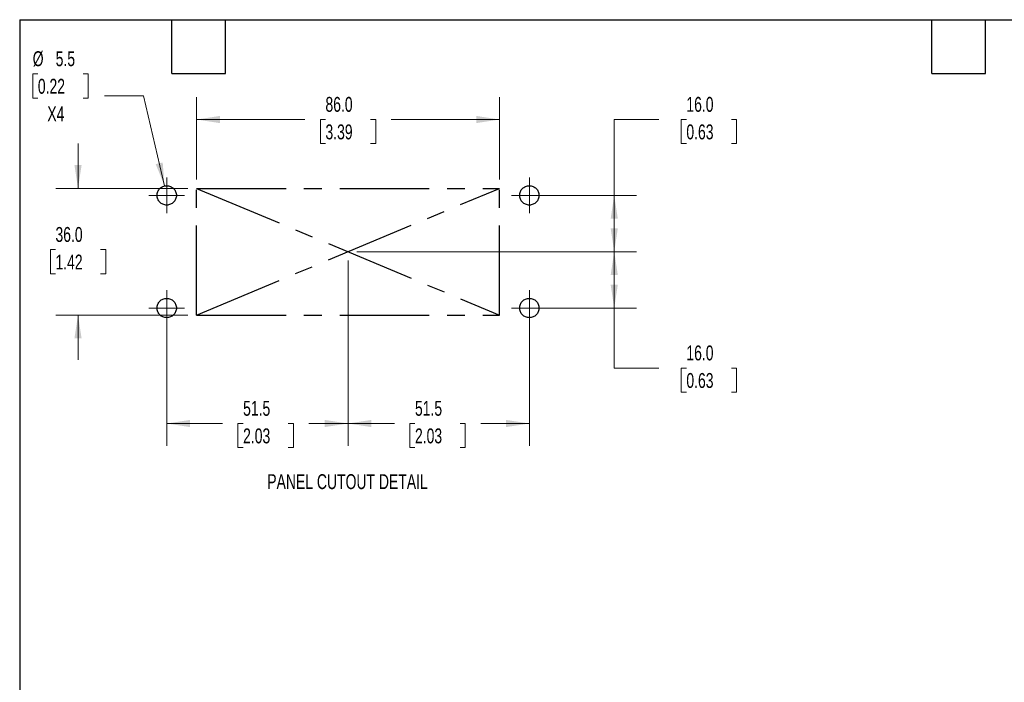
# Model space of a CAD drawing. Header units: millimetres. Extents: x 13 to 546, y 13 to 419.
# Tile 5 of 12: x 13 to 292, y 231 to 419. Entities that reach past the tile are written whole.
import ezdxf

# ---------------------------------------------------------------- set-up
doc = ezdxf.new("R2010")
doc.units = ezdxf.units.MM
doc.header["$LTSCALE"] = 2
doc.linetypes.add('CENTERX2', pattern=[20.32, 12.7, -2.54, 2.54, -2.54])
doc.layers.add('CENTER', color=40, linetype='CENTERX2')
doc.layers.add('TEXT', color=140, linetype='Continuous', lineweight=25)
doc.styles.add('SLDTEXTSTYLE0', font='TXT', dxfattribs={"width": 0.7})
doc.dimstyles.new('SLDDIMSTYLE0', dxfattribs={"dimtxt": 4.316016, "dimasz": 6.604, "dimexe": 0, "dimexo": 0.0625, "dimgap": 1.079004, "dimtad": 0, "dimtih": 1, "dimtoh": 1, "dimrnd": 1e-09, "dimzin": 4, "dimdsep": 46, "dimtxsty": 'SLDTEXTSTYLE0', "dimsah": 1, "dimcen": 0.09, "dimadec": 0, "dimazin": 1, "dimtfac": 1, "dimtofl": 0, "dimtmove": 0, "dimatfit": 3, "dimfxl": 0, "dimfrac": 2, "dimtolj": 1, "dimtzin": 12, "dimarcsym": 0})
doc.dimstyles.new('SLDDIMSTYLE1', dxfattribs={"dimtxt": 4.316016, "dimasz": 6.604, "dimexe": 0, "dimexo": 0.0625, "dimgap": 1.079004, "dimtad": 0, "dimtih": 1, "dimtoh": 1, "dimrnd": 1e-09, "dimzin": 4, "dimdsep": 46, "dimtxsty": 'SLDTEXTSTYLE0', "dimsah": 1, "dimcen": 0.09, "dimadec": 0, "dimazin": 1, "dimtfac": 1, "dimtmove": 0, "dimatfit": 0, "dimfxl": 0, "dimfrac": 2, "dimtolj": 1, "dimtzin": 12, "dimarcsym": 0})
doc.dimstyles.new('SLDDIMSTYLE2', dxfattribs={"dimtxt": 4.316016, "dimasz": 6.604, "dimexe": 0, "dimexo": 0.0625, "dimgap": 1.079004, "dimtad": 0, "dimtih": 1, "dimtoh": 1, "dimrnd": 1e-09, "dimzin": 12, "dimdsep": 46, "dimtxsty": 'SLDTEXTSTYLE0', "dimsah": 1, "dimcen": 0, "dimadec": 0, "dimazin": 3, "dimtfac": 1, "dimtofl": 0, "dimtmove": 0, "dimatfit": 3, "dimfxl": 0, "dimfrac": 2, "dimtolj": 1, "dimtzin": 12, "dimarcsym": 0})
doc.dimstyles.new('SLDDIMSTYLE3', dxfattribs={"dimtxt": 4.316016, "dimasz": 6.604, "dimexe": 0, "dimexo": 0.0625, "dimgap": 1.079004, "dimtad": 0, "dimtih": 1, "dimtoh": 1, "dimrnd": 1e-09, "dimzin": 12, "dimdsep": 46, "dimtxsty": 'SLDTEXTSTYLE0', "dimsah": 1, "dimcen": 0.09, "dimadec": 0, "dimazin": 3, "dimtfac": 1, "dimtofl": 0, "dimtmove": 0, "dimatfit": 3, "dimfxl": 0, "dimfrac": 2, "dimtolj": 1, "dimtzin": 12, "dimarcsym": 0})

# ---------------------------------------------------------------- blocks, each defined once
blk = doc.blocks.new('_D')
at = {"color": 7, "linetype": 'Continuous', "lineweight": 0}
for p, q in [((62.96, 373.73), (62.96, 397.09)), ((148.96, 373.73), (148.96, 397.09)), ((62.96, 390.74), (93.7, 390.74)), ((99.54, 390.74), (98.09, 390.74)), ((98.09, 390.74), (98.09, 383.88)), ((112.37, 390.74), (113.82, 390.74)), ((113.82, 390.74), (113.82, 383.88)), ((148.96, 390.74), (118.22, 390.74)), ((98.09, 383.88), (99.54, 383.88)), ((113.82, 383.88), (112.37, 383.88))]:
    blk.add_line(p, q, dxfattribs=at)
at = {"color": 7, "linetype": 'Continuous', "lineweight": 18}
for points in [[(62.96, 390.74), (69.56, 389.72), (69.56, 391.76)], [(148.96, 390.74), (142.35, 391.76), (142.35, 389.72)]]:
    blk.add_solid(points, dxfattribs=at)
at = {"color": 7, "linetype": 'Continuous', "lineweight": 18, "char_height": 4.233, "attachment_point": 1, "style": 'SLDTEXTSTYLE0'}
for s, insert in [('86.0', (99.54, 397.16)), ('3.39', (99.54, 389.34))]:
    blk.add_mtext(s, dxfattribs=dict(at, insert=insert))
blk = doc.blocks.new('_D_1')
at = {"color": 7, "linetype": 'Continuous', "lineweight": 0}
for p, q in [((29.27, 371.19), (29.27, 383.89)), ((60.42, 371.19), (22.92, 371.19)), ((22.86, 353.77), (21.41, 353.77)), ((21.41, 353.77), (21.41, 346.91)), ((35.68, 353.77), (37.13, 353.77)), ((37.13, 353.77), (37.13, 346.91)), ((21.41, 346.91), (22.86, 346.91)), ((37.13, 346.91), (35.68, 346.91)), ((60.42, 335.19), (22.92, 335.19)), ((29.27, 335.19), (29.27, 322.49))]:
    blk.add_line(p, q, dxfattribs=at)
at = {"color": 7, "linetype": 'Continuous', "lineweight": 18}
for points in [[(29.27, 371.19), (30.28, 377.79), (28.25, 377.79)], [(29.27, 335.19), (28.25, 328.58), (30.28, 328.58)]]:
    blk.add_solid(points, dxfattribs=at)
at = {"color": 7, "linetype": 'Continuous', "lineweight": 18, "char_height": 4.233, "attachment_point": 1, "style": 'SLDTEXTSTYLE0'}
for s, insert in [('36.0', (22.86, 360.2)), ('1.42', (22.86, 352.37))]:
    blk.add_mtext(s, dxfattribs=dict(at, insert=insert))
blk = doc.blocks.new('_D_2')
at = {"color": 7, "linetype": 'Continuous', "lineweight": 0}
for p, q in [((17.86, 403.71), (16.42, 403.71)), ((16.42, 403.71), (16.42, 396.85)), ((30.69, 403.71), (32.14, 403.71)), ((32.14, 403.71), (32.14, 396.85)), ((47.88, 397.44), (36.76, 397.44)), ((53.83, 371.87), (47.88, 397.44)), ((16.42, 396.85), (17.86, 396.85)), ((32.14, 396.85), (30.69, 396.85))]:
    blk.add_line(p, q, dxfattribs=at)
at = {"color": 7, "linetype": 'Continuous', "lineweight": 18}
blk.add_solid([(53.83, 371.87), (53.32, 378.53), (51.34, 378.07)], dxfattribs=at)
at = {"color": 7, "linetype": 'Continuous', "lineweight": 18, "char_height": 4.233, "attachment_point": 1, "style": 'SLDTEXTSTYLE0'}
for s, insert in [('%%c', (16.4, 410.13)), ('5.5', (22.92, 410.13)), ('0.22', (17.86, 402.3)), ('X4', (20.55, 394.48))]:
    blk.add_mtext(s, dxfattribs=dict(at, insert=insert))
blk = doc.blocks.new('_D_3')
at = {"color": 7, "linetype": 'Continuous', "lineweight": 0}
for p, q in [((194.26, 390.74), (181.56, 390.74)), ((181.56, 390.74), (181.56, 369.19)), ((202.05, 390.74), (200.6, 390.74)), ((200.6, 390.74), (200.6, 383.88)), ((214.87, 390.74), (216.32, 390.74)), ((216.32, 390.74), (216.32, 383.88)), ((200.6, 383.88), (202.05, 383.88)), ((216.32, 383.88), (214.87, 383.88)), ((160, 369.19), (187.91, 369.19)), ((181.56, 353.19), (181.56, 369.19)), ((108.5, 353.19), (187.91, 353.19))]:
    blk.add_line(p, q, dxfattribs=at)
at = {"color": 7, "linetype": 'Continuous', "lineweight": 18}
for points in [[(181.56, 369.19), (180.55, 362.58), (182.58, 362.58)], [(181.56, 353.19), (182.58, 359.79), (180.55, 359.79)]]:
    blk.add_solid(points, dxfattribs=at)
at = {"color": 7, "linetype": 'Continuous', "lineweight": 18, "char_height": 4.233, "attachment_point": 1, "style": 'SLDTEXTSTYLE0'}
for s, insert in [('16.0', (202.05, 397.16)), ('0.63', (202.05, 389.34))]:
    blk.add_mtext(s, dxfattribs=dict(at, insert=insert))
blk = doc.blocks.new('_D_4')
at = {"color": 7, "linetype": 'Continuous', "lineweight": 0}
for p, q in [((108.5, 353.19), (187.91, 353.19)), ((181.56, 353.19), (181.56, 337.19)), ((160, 337.19), (187.91, 337.19)), ((181.56, 320.13), (181.56, 337.19)), ((194.26, 320.13), (181.56, 320.13)), ((202.05, 320.13), (200.6, 320.13)), ((200.6, 320.13), (200.6, 313.27)), ((214.87, 320.13), (216.32, 320.13)), ((216.32, 320.13), (216.32, 313.27)), ((200.6, 313.27), (202.05, 313.27)), ((216.32, 313.27), (214.87, 313.27))]:
    blk.add_line(p, q, dxfattribs=at)
at = {"color": 7, "linetype": 'Continuous', "lineweight": 18}
for points in [[(181.56, 353.19), (180.55, 346.58), (182.58, 346.58)], [(181.56, 337.19), (182.58, 343.79), (180.55, 343.79)]]:
    blk.add_solid(points, dxfattribs=at)
at = {"color": 7, "linetype": 'Continuous', "lineweight": 18, "char_height": 4.233, "attachment_point": 1, "style": 'SLDTEXTSTYLE0'}
for s, insert in [('16.0', (202.05, 326.55)), ('0.63', (202.05, 318.72))]:
    blk.add_mtext(s, dxfattribs=dict(at, insert=insert))
blk = doc.blocks.new('_D_5')
at = {"color": 7, "linetype": 'Continuous', "lineweight": 0}
for p, q in [((105.96, 350.65), (105.96, 298.03)), ((54.46, 334.65), (54.46, 298.03)), ((54.46, 304.38), (70.3, 304.38)), ((76.15, 304.38), (74.7, 304.38)), ((74.7, 304.38), (74.7, 297.52)), ((88.98, 304.38), (90.43, 304.38)), ((90.43, 304.38), (90.43, 297.52)), ((105.96, 304.38), (94.82, 304.38)), ((74.7, 297.52), (76.15, 297.52)), ((90.43, 297.52), (88.98, 297.52))]:
    blk.add_line(p, q, dxfattribs=at)
at = {"color": 7, "linetype": 'Continuous', "lineweight": 18}
for points in [[(54.46, 304.38), (61.06, 303.37), (61.06, 305.4)], [(105.96, 304.38), (99.35, 305.4), (99.35, 303.37)]]:
    blk.add_solid(points, dxfattribs=at)
at = {"color": 7, "linetype": 'Continuous', "lineweight": 18, "char_height": 4.233, "attachment_point": 1, "style": 'SLDTEXTSTYLE0'}
for s, insert in [('51.5', (76.15, 310.81)), ('2.03', (76.15, 302.98))]:
    blk.add_mtext(s, dxfattribs=dict(at, insert=insert))
blk = doc.blocks.new('_D_6')
at = {"color": 7, "linetype": 'Continuous', "lineweight": 0}
for p, q in [((105.96, 350.65), (105.96, 298.03)), ((157.46, 334.65), (157.46, 298.03)), ((105.96, 304.38), (119.12, 304.38)), ((124.97, 304.38), (123.52, 304.38)), ((123.52, 304.38), (123.52, 297.52)), ((137.8, 304.38), (139.25, 304.38)), ((139.25, 304.38), (139.25, 297.52)), ((157.46, 304.38), (143.64, 304.38)), ((123.52, 297.52), (124.97, 297.52)), ((139.25, 297.52), (137.8, 297.52))]:
    blk.add_line(p, q, dxfattribs=at)
at = {"color": 7, "linetype": 'Continuous', "lineweight": 18}
for points in [[(105.96, 304.38), (112.56, 303.37), (112.56, 305.4)], [(157.46, 304.38), (150.85, 305.4), (150.85, 303.37)]]:
    blk.add_solid(points, dxfattribs=at)
at = {"color": 7, "linetype": 'Continuous', "lineweight": 18, "char_height": 4.233, "attachment_point": 1, "style": 'SLDTEXTSTYLE0'}
for s, insert in [('51.5', (124.97, 310.81)), ('2.03', (124.97, 302.98))]:
    blk.add_mtext(s, dxfattribs=dict(at, insert=insert))
blk = doc.blocks.new('SW_CENTERMARKSYMBOL_0')
at = {"color": 0, "linetype": 'Continuous', "lineweight": 18}
for q in [(0, 5.08), (-5.08, 0), (0, -5.08), (5.08, 0)]:
    blk.add_line((0, 0), q, dxfattribs=at)
blk = doc.blocks.new('SW_CENTERMARKSYMBOL_1')
at = {"color": 0, "linetype": 'Continuous', "lineweight": 18}
for q in [(0, 5.08), (-5.08, 0), (0, -5.08), (5.08, 0)]:
    blk.add_line((0, 0), q, dxfattribs=at)
blk = doc.blocks.new('SW_CENTERMARKSYMBOL_2')
at = {"color": 0, "linetype": 'Continuous', "lineweight": 18}
for q in [(0, 5.08), (-5.08, 0), (0, -5.08), (5.08, 0)]:
    blk.add_line((0, 0), q, dxfattribs=at)
blk = doc.blocks.new('SW_CENTERMARKSYMBOL_3')
at = {"color": 0, "linetype": 'Continuous', "lineweight": 18}
for q in [(0, 5.08), (-5.08, 0), (0, -5.08), (5.08, 0)]:
    blk.add_line((0, 0), q, dxfattribs=at)

msp = doc.modelspace()

# ---------------------------------------------------------------- linework, layer by layer
at = {"layer": 'CENTER', "linetype": 'CENTERX2'}
for p, q in [((62.956, 335.189), (62.956, 371.189)), ((62.956, 371.189), (148.956, 371.189)), ((62.956, 335.189), (148.956, 371.189)), ((62.956, 371.189), (148.956, 335.189)), ((148.956, 335.189), (148.956, 371.189)), ((62.956, 335.189), (148.956, 335.189))]:
    msp.add_line(p, q, dxfattribs=at)
for centre in [(54.456, 369.189), (157.456, 369.189), (54.456, 337.189), (157.456, 337.189)]:
    msp.add_circle(centre, 2.75, dxfattribs=at)
at = {"layer": 'TEXT'}
for p, q in [((12.7, 419.1), (546.1, 419.1)), ((12.7, 419.1), (12.7, 12.7)), ((55.88, 403.86), (55.88, 419.1)), ((71.12, 403.86), (71.12, 419.1)), ((271.78, 403.86), (271.78, 419.1)), ((287.02, 403.86), (287.02, 419.1)), ((55.88, 403.86), (71.12, 403.86)), ((271.78, 403.86), (287.02, 403.86))]:
    msp.add_line(p, q, dxfattribs=at)

# ---------------------------------------------------------------- block references
at = {"color": 7, "linetype": 'Continuous', "lineweight": 0}
for name, p in [('SW_CENTERMARKSYMBOL_0', (54.456, 369.189)), ('SW_CENTERMARKSYMBOL_3', (157.456, 369.189)), ('SW_CENTERMARKSYMBOL_1', (54.456, 337.189)), ('SW_CENTERMARKSYMBOL_2', (157.456, 337.189))]:
    msp.add_blockref(name, p, dxfattribs=at)

# ---------------------------------------------------------------- texts
at = {"color": 7, "linetype": 'Continuous', "lineweight": 0, "insert": (105.81, 289.982), "char_height": 4.23333, "attachment_point": 2, "style": 'SLDTEXTSTYLE0'}
msp.add_mtext('PANEL CUTOUT DETAIL', dxfattribs=at)

# ---------------------------------------------------------------- dimensions: what is measured, and where the dimension line sits
at = {"color": 7, "linetype": 'Continuous', "lineweight": 18}
dim = msp.add_diameter_dim_2p(p1=(55.08, 366.51), p2=(53.832, 371.867), text='<>\\PX4', dimstyle='SLDDIMSTYLE2', dxfattribs=at)
dim.commit()
dim.dimension.update_dxf_attribs({"geometry": '_D_2', "text_midpoint": (24.278, 399.669), "dimtype": 163})
for base, p1, p2, dimstyle, picture, middle in [((148.956, 390.741), (62.956, 371.189), (148.956, 371.189), 'SLDDIMSTYLE0', '_D', (105.956, 390.741)), ((54.456, 304.383), (105.956, 353.189), (54.456, 337.189), 'SLDDIMSTYLE3', '_D_5', (82.563, 304.383)), ((157.456, 304.383), (105.956, 353.189), (157.456, 337.189), 'SLDDIMSTYLE3', '_D_6', (131.383, 304.383))]:
    dim = msp.add_linear_dim(base=base, p1=p1, p2=p2, dimstyle=dimstyle, dxfattribs=at)
    dim.commit()
    dim.dimension.update_dxf_attribs({"geometry": picture, "text_midpoint": middle, "dimtype": 160})
for base, p1, p2, dimstyle, picture, middle in [((181.564, 369.189), (105.956, 353.189), (157.456, 369.189), 'SLDDIMSTYLE0', '_D_3', (181.564, 390.741)), ((29.269, 371.189), (62.956, 335.189), (62.956, 371.189), 'SLDDIMSTYLE1', '_D_1', (29.269, 353.774)), ((181.564, 337.189), (105.956, 353.189), (157.456, 337.189), 'SLDDIMSTYLE0', '_D_4', (181.564, 320.126))]:
    dim = msp.add_linear_dim(base=base, p1=p1, p2=p2, angle=90, dimstyle=dimstyle, dxfattribs=at)
    dim.commit()
    dim.dimension.update_dxf_attribs({"geometry": picture, "text_midpoint": middle, "dimtype": 160})

doc.saveas('drawing.dxf')
